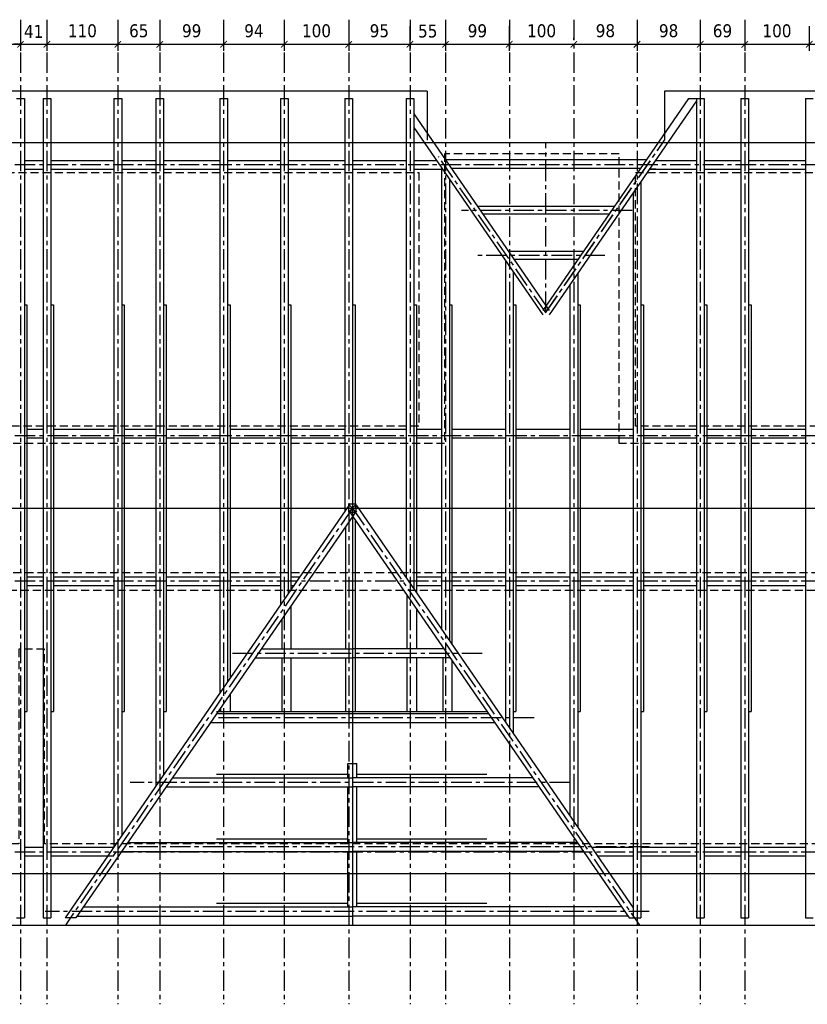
# Model space of a CAD drawing. Header units: millimetres. Extents: x 215282 to 249074, y 9058 to 27069.
# Tile 34 of 51: x 233115 to 234337, y 18110 to 19636. Entities that reach past the tile are written whole.
import ezdxf

# ---------------------------------------------------------------- set-up
doc = ezdxf.new("R2010")
doc.units = ezdxf.units.MM
doc.linetypes.add('CENTER', pattern=[50.8, 31.75, -6.35, 6.35, -6.35])
doc.linetypes.add('DASHED', pattern=[0.75, 0.5, -0.25])
doc.layers.add('01-HM_podstawowa', color=8, linetype='Continuous')
doc.layers.add('02-HM_osie', color=8, linetype='CENTER')
doc.styles.add('HM_standard', font='tahoma.ttf')
doc.dimstyles.new('S100', dxfattribs={"dimscale": 10, "dimtxt": 2, "dimasz": 1, "dimexe": 1, "dimexo": 1, "dimgap": 1, "dimtad": 0, "dimdec": 1, "dimrnd": 0.5, "dimdsep": 46, "dimtxsty": 'HM_standard', "dimblk1": 'ARCHTICK', "dimblk2": 'ARCHTICK', "dimsah": 1, "dimcen": -3, "dimdle": 1, "dimclrt": 256, "dimadec": 0, "dimazin": 0, "dimtfac": 0.8, "dimtdec": 1, "dimtix": 1, "dimtmove": 2, "dimatfit": 3, "dimldrblk": 'ARCHTICK', "dimfxl": 1, "dimtvp": 1, "dimtolj": 1, "dimarcsym": 0})

# ---------------------------------------------------------------- blocks, each defined once
blk = doc.blocks.new('_ARCHTICK')
at = {"color": 0, "linetype": 'ByBlock', "const_width": 0.15}
blk.add_lwpolyline([(-0.5, -0.5), (0.5, 0.5)], dxfattribs=at)
blk = doc.blocks.new('*D247')
at = {"layer": '01-HM_podstawowa', "color": 0, "lineweight": -2, "ltscale": 3, "transparency": 16777216}
for p, q in [((224243, 20196.2), (224243, 20158.1)), ((224346, 20196.2), (224346, 20158.1)), ((224233, 20168.1), (224356, 20168.1))]:
    blk.add_line(p, q, dxfattribs=at)
at = {"layer": 'Defpoints', "color": 0, "transparency": 16777216}
for p in [(224243, 20206.2), (224346, 20206.2), (224346, 20168.1)]:
    blk.add_point(p, dxfattribs=at)
at = {"layer": '01-HM_podstawowa', "color": 0, "lineweight": -2, "ltscale": 3, "transparency": 16777216, "xscale": 10, "yscale": 10, "zscale": 10, "rotation": 180}
blk.add_blockref('_ARCHTICK', (224243, 20168.1), dxfattribs=at)
at = {"layer": '01-HM_podstawowa', "color": 0, "lineweight": -2, "ltscale": 3, "transparency": 16777216, "xscale": 10, "yscale": 10, "zscale": 10}
blk.add_blockref('_ARCHTICK', (224346, 20168.1), dxfattribs=at)
at = {"layer": '01-HM_podstawowa', "ltscale": 3, "transparency": 16777216, "insert": (224294.5, 20188.9), "char_height": 20, "attachment_point": 5, "style": 'HM_standard'}
blk.add_mtext('\\A1;103', dxfattribs=at)
blk = doc.blocks.new('*D248')
at = {"layer": '01-HM_podstawowa', "color": 0, "lineweight": -2, "ltscale": 3, "transparency": 16777216}
for p, q in [((224346, 20196.2), (224346, 20158.1)), ((224387, 20196.2), (224387, 20158.1)), ((224336, 20168.1), (224397, 20168.1)), ((224346, 20168.1), (224336, 20168.1)), ((224387, 20168.1), (224397, 20168.1))]:
    blk.add_line(p, q, dxfattribs=at)
at = {"layer": 'Defpoints', "color": 0, "transparency": 16777216}
for p in [(224346, 20206.2), (224387, 20206.2), (224387, 20168.1)]:
    blk.add_point(p, dxfattribs=at)
at = {"layer": '01-HM_podstawowa', "color": 0, "lineweight": -2, "ltscale": 3, "transparency": 16777216, "xscale": 10, "yscale": 10, "zscale": 10}
blk.add_blockref('_ARCHTICK', (224346, 20168.1), dxfattribs=at)
at = {"layer": '01-HM_podstawowa', "color": 0, "lineweight": -2, "ltscale": 3, "transparency": 16777216, "xscale": 10, "yscale": 10, "zscale": 10, "rotation": 180}
blk.add_blockref('_ARCHTICK', (224387, 20168.1), dxfattribs=at)
at = {"layer": '01-HM_podstawowa', "ltscale": 3, "transparency": 16777216, "insert": (224366.5, 20188.1), "char_height": 20, "attachment_point": 5, "style": 'HM_standard'}
blk.add_mtext('\\A1;41', dxfattribs=at)
blk = doc.blocks.new('*D249')
at = {"layer": '01-HM_podstawowa', "color": 0, "lineweight": -2, "ltscale": 3, "transparency": 16777216}
for p, q in [((224387, 20196.2), (224387, 20158.1)), ((224497, 20196.2), (224497, 20158.1)), ((224377, 20168.1), (224507, 20168.1))]:
    blk.add_line(p, q, dxfattribs=at)
at = {"layer": 'Defpoints', "color": 0, "transparency": 16777216}
for p in [(224387, 20206.2), (224497, 20206.2), (224497, 20168.1)]:
    blk.add_point(p, dxfattribs=at)
at = {"layer": '01-HM_podstawowa', "color": 0, "lineweight": -2, "ltscale": 3, "transparency": 16777216, "xscale": 10, "yscale": 10, "zscale": 10, "rotation": 180}
blk.add_blockref('_ARCHTICK', (224387, 20168.1), dxfattribs=at)
at = {"layer": '01-HM_podstawowa', "color": 0, "lineweight": -2, "ltscale": 3, "transparency": 16777216, "xscale": 10, "yscale": 10, "zscale": 10}
blk.add_blockref('_ARCHTICK', (224497, 20168.1), dxfattribs=at)
at = {"layer": '01-HM_podstawowa', "ltscale": 3, "transparency": 16777216, "insert": (224442, 20188.9), "char_height": 20, "attachment_point": 5, "style": 'HM_standard'}
blk.add_mtext('\\A1;110', dxfattribs=at)
blk = doc.blocks.new('*D250')
at = {"layer": '01-HM_podstawowa', "color": 0, "lineweight": -2, "ltscale": 3, "transparency": 16777216}
for p, q in [((224497, 20196.2), (224497, 20158.1)), ((224562, 20196.2), (224562, 20158.1)), ((224487, 20168.1), (224572, 20168.1))]:
    blk.add_line(p, q, dxfattribs=at)
at = {"layer": 'Defpoints', "color": 0, "transparency": 16777216}
for p in [(224497, 20206.2), (224562, 20206.2), (224562, 20168.1)]:
    blk.add_point(p, dxfattribs=at)
at = {"layer": '01-HM_podstawowa', "color": 0, "lineweight": -2, "ltscale": 3, "transparency": 16777216, "xscale": 10, "yscale": 10, "zscale": 10, "rotation": 180}
blk.add_blockref('_ARCHTICK', (224497, 20168.1), dxfattribs=at)
at = {"layer": '01-HM_podstawowa', "color": 0, "lineweight": -2, "ltscale": 3, "transparency": 16777216, "xscale": 10, "yscale": 10, "zscale": 10}
blk.add_blockref('_ARCHTICK', (224562, 20168.1), dxfattribs=at)
at = {"layer": '01-HM_podstawowa', "ltscale": 3, "transparency": 16777216, "insert": (224529.5, 20188.9), "char_height": 20, "attachment_point": 5, "style": 'HM_standard'}
blk.add_mtext('\\A1;65', dxfattribs=at)
blk = doc.blocks.new('*D251')
at = {"layer": '01-HM_podstawowa', "color": 0, "lineweight": -2, "ltscale": 3, "transparency": 16777216}
for p, q in [((224562, 20186.2), (224562, 20158.1)), ((224661, 20196.2), (224661, 20158.1)), ((224552, 20168.1), (224671, 20168.1))]:
    blk.add_line(p, q, dxfattribs=at)
at = {"layer": 'Defpoints', "color": 0, "transparency": 16777216}
for p in [(224661, 20206.2), (224562, 20196.2), (224661, 20168.1)]:
    blk.add_point(p, dxfattribs=at)
at = {"layer": '01-HM_podstawowa', "color": 0, "lineweight": -2, "ltscale": 3, "transparency": 16777216, "xscale": 10, "yscale": 10, "zscale": 10, "rotation": 180}
blk.add_blockref('_ARCHTICK', (224562, 20168.1), dxfattribs=at)
at = {"layer": '01-HM_podstawowa', "color": 0, "lineweight": -2, "ltscale": 3, "transparency": 16777216, "xscale": 10, "yscale": 10, "zscale": 10}
blk.add_blockref('_ARCHTICK', (224661, 20168.1), dxfattribs=at)
at = {"layer": '01-HM_podstawowa', "ltscale": 3, "transparency": 16777216, "insert": (224611.5, 20188.9), "char_height": 20, "attachment_point": 5, "style": 'HM_standard'}
blk.add_mtext('\\A1;99', dxfattribs=at)
blk = doc.blocks.new('*D252')
at = {"layer": '01-HM_podstawowa', "color": 0, "lineweight": -2, "ltscale": 3, "transparency": 16777216}
for p, q in [((224661, 20196.2), (224661, 20158.1)), ((224755, 20196.2), (224755, 20158.1)), ((224651, 20168.1), (224765, 20168.1))]:
    blk.add_line(p, q, dxfattribs=at)
at = {"layer": 'Defpoints', "color": 0, "transparency": 16777216}
for p in [(224661, 20206.2), (224755, 20206.2), (224755, 20168.1)]:
    blk.add_point(p, dxfattribs=at)
at = {"layer": '01-HM_podstawowa', "color": 0, "lineweight": -2, "ltscale": 3, "transparency": 16777216, "xscale": 10, "yscale": 10, "zscale": 10, "rotation": 180}
blk.add_blockref('_ARCHTICK', (224661, 20168.1), dxfattribs=at)
at = {"layer": '01-HM_podstawowa', "color": 0, "lineweight": -2, "ltscale": 3, "transparency": 16777216, "xscale": 10, "yscale": 10, "zscale": 10}
blk.add_blockref('_ARCHTICK', (224755, 20168.1), dxfattribs=at)
at = {"layer": '01-HM_podstawowa', "ltscale": 3, "transparency": 16777216, "insert": (224708, 20188.9), "char_height": 20, "attachment_point": 5, "style": 'HM_standard'}
blk.add_mtext('\\A1;94', dxfattribs=at)
blk = doc.blocks.new('*D253')
at = {"layer": '01-HM_podstawowa', "color": 0, "lineweight": -2, "ltscale": 3, "transparency": 16777216}
for p, q in [((224755, 20196.2), (224755, 20158.1)), ((224855, 20196.2), (224855, 20158.1)), ((224745, 20168.1), (224865, 20168.1))]:
    blk.add_line(p, q, dxfattribs=at)
at = {"layer": 'Defpoints', "color": 0, "transparency": 16777216}
for p in [(224755, 20206.2), (224855, 20206.2), (224855, 20168.1)]:
    blk.add_point(p, dxfattribs=at)
at = {"layer": '01-HM_podstawowa', "color": 0, "lineweight": -2, "ltscale": 3, "transparency": 16777216, "xscale": 10, "yscale": 10, "zscale": 10, "rotation": 180}
blk.add_blockref('_ARCHTICK', (224755, 20168.1), dxfattribs=at)
at = {"layer": '01-HM_podstawowa', "color": 0, "lineweight": -2, "ltscale": 3, "transparency": 16777216, "xscale": 10, "yscale": 10, "zscale": 10}
blk.add_blockref('_ARCHTICK', (224855, 20168.1), dxfattribs=at)
at = {"layer": '01-HM_podstawowa', "ltscale": 3, "transparency": 16777216, "insert": (224805, 20188.9), "char_height": 20, "attachment_point": 5, "style": 'HM_standard'}
blk.add_mtext('\\A1;100', dxfattribs=at)
blk = doc.blocks.new('*D254')
at = {"layer": '01-HM_podstawowa', "color": 0, "lineweight": -2, "ltscale": 3, "transparency": 16777216}
for p, q in [((224855, 20196.2), (224855, 20158.1)), ((224950, 20196.2), (224950, 20158.1)), ((224845, 20168.1), (224960, 20168.1))]:
    blk.add_line(p, q, dxfattribs=at)
at = {"layer": 'Defpoints', "color": 0, "transparency": 16777216}
for p in [(224855, 20206.2), (224950, 20206.2), (224950, 20168.1)]:
    blk.add_point(p, dxfattribs=at)
at = {"layer": '01-HM_podstawowa', "color": 0, "lineweight": -2, "ltscale": 3, "transparency": 16777216, "xscale": 10, "yscale": 10, "zscale": 10, "rotation": 180}
blk.add_blockref('_ARCHTICK', (224855, 20168.1), dxfattribs=at)
at = {"layer": '01-HM_podstawowa', "color": 0, "lineweight": -2, "ltscale": 3, "transparency": 16777216, "xscale": 10, "yscale": 10, "zscale": 10}
blk.add_blockref('_ARCHTICK', (224950, 20168.1), dxfattribs=at)
at = {"layer": '01-HM_podstawowa', "ltscale": 3, "transparency": 16777216, "insert": (224902.5, 20188.9), "char_height": 20, "attachment_point": 5, "style": 'HM_standard'}
blk.add_mtext('\\A1;95', dxfattribs=at)
blk = doc.blocks.new('*D255')
at = {"layer": '01-HM_podstawowa', "color": 0, "lineweight": -2, "ltscale": 3, "transparency": 16777216}
for p, q in [((224950, 20196.2), (224950, 20158.1)), ((225005, 20196.2), (225005, 20158.1)), ((224940, 20168.1), (225015, 20168.1))]:
    blk.add_line(p, q, dxfattribs=at)
at = {"layer": 'Defpoints', "color": 0, "transparency": 16777216}
for p in [(224950, 20206.2), (225005, 20206.2), (225005, 20168.1)]:
    blk.add_point(p, dxfattribs=at)
at = {"layer": '01-HM_podstawowa', "color": 0, "lineweight": -2, "ltscale": 3, "transparency": 16777216, "xscale": 10, "yscale": 10, "zscale": 10, "rotation": 180}
blk.add_blockref('_ARCHTICK', (224950, 20168.1), dxfattribs=at)
at = {"layer": '01-HM_podstawowa', "color": 0, "lineweight": -2, "ltscale": 3, "transparency": 16777216, "xscale": 10, "yscale": 10, "zscale": 10}
blk.add_blockref('_ARCHTICK', (225005, 20168.1), dxfattribs=at)
at = {"layer": '01-HM_podstawowa', "ltscale": 3, "transparency": 16777216, "insert": (224977.5, 20188.5), "char_height": 20, "attachment_point": 5, "style": 'HM_standard'}
blk.add_mtext('\\A1;55', dxfattribs=at)
blk = doc.blocks.new('*D256')
at = {"layer": '01-HM_podstawowa', "color": 0, "lineweight": -2, "ltscale": 3, "transparency": 16777216}
for p, q in [((225005, 20196.2), (225005, 20158.1)), ((225104, 20196.2), (225104, 20158.1)), ((224995, 20168.1), (225114, 20168.1))]:
    blk.add_line(p, q, dxfattribs=at)
at = {"layer": 'Defpoints', "color": 0, "transparency": 16777216}
for p in [(225005, 20206.2), (225104, 20206.2), (225104, 20168.1)]:
    blk.add_point(p, dxfattribs=at)
at = {"layer": '01-HM_podstawowa', "color": 0, "lineweight": -2, "ltscale": 3, "transparency": 16777216, "xscale": 10, "yscale": 10, "zscale": 10, "rotation": 180}
blk.add_blockref('_ARCHTICK', (225005, 20168.1), dxfattribs=at)
at = {"layer": '01-HM_podstawowa', "color": 0, "lineweight": -2, "ltscale": 3, "transparency": 16777216, "xscale": 10, "yscale": 10, "zscale": 10}
blk.add_blockref('_ARCHTICK', (225104, 20168.1), dxfattribs=at)
at = {"layer": '01-HM_podstawowa', "ltscale": 3, "transparency": 16777216, "insert": (225054.5, 20188.9), "char_height": 20, "attachment_point": 5, "style": 'HM_standard'}
blk.add_mtext('\\A1;99', dxfattribs=at)
blk = doc.blocks.new('*D257')
at = {"layer": '01-HM_podstawowa', "color": 0, "lineweight": -2, "ltscale": 3, "transparency": 16777216}
for p, q in [((225104, 20196.2), (225104, 20158.1)), ((225204, 20174.8), (225204, 20178.1)), ((225094, 20168.1), (225214, 20168.1))]:
    blk.add_line(p, q, dxfattribs=at)
at = {"layer": 'Defpoints', "color": 0, "transparency": 16777216}
for p in [(225104, 20206.2), (225204, 20168.1), (225204, 20164.8)]:
    blk.add_point(p, dxfattribs=at)
at = {"layer": '01-HM_podstawowa', "color": 0, "lineweight": -2, "ltscale": 3, "transparency": 16777216, "xscale": 10, "yscale": 10, "zscale": 10, "rotation": 180}
blk.add_blockref('_ARCHTICK', (225104, 20168.1), dxfattribs=at)
at = {"layer": '01-HM_podstawowa', "color": 0, "lineweight": -2, "ltscale": 3, "transparency": 16777216, "xscale": 10, "yscale": 10, "zscale": 10}
blk.add_blockref('_ARCHTICK', (225204, 20168.1), dxfattribs=at)
at = {"layer": '01-HM_podstawowa', "ltscale": 3, "transparency": 16777216, "insert": (225154, 20188.9), "char_height": 20, "attachment_point": 5, "style": 'HM_standard'}
blk.add_mtext('\\A1;100', dxfattribs=at)
blk = doc.blocks.new('*D258')
at = {"layer": '01-HM_podstawowa', "color": 0, "lineweight": -2, "ltscale": 3, "transparency": 16777216}
for p, q in [((225302, 20196.2), (225302, 20158.1)), ((225204, 20174.8), (225204, 20178.1)), ((225194, 20168.1), (225312, 20168.1))]:
    blk.add_line(p, q, dxfattribs=at)
at = {"layer": 'Defpoints', "color": 0, "transparency": 16777216}
for p in [(225302, 20206.2), (225204, 20164.8), (225302, 20168.1)]:
    blk.add_point(p, dxfattribs=at)
at = {"layer": '01-HM_podstawowa', "color": 0, "lineweight": -2, "ltscale": 3, "transparency": 16777216, "xscale": 10, "yscale": 10, "zscale": 10, "rotation": 180}
blk.add_blockref('_ARCHTICK', (225204, 20168.1), dxfattribs=at)
at = {"layer": '01-HM_podstawowa', "color": 0, "lineweight": -2, "ltscale": 3, "transparency": 16777216, "xscale": 10, "yscale": 10, "zscale": 10}
blk.add_blockref('_ARCHTICK', (225302, 20168.1), dxfattribs=at)
at = {"layer": '01-HM_podstawowa', "ltscale": 3, "transparency": 16777216, "insert": (225253, 20189), "char_height": 20, "attachment_point": 5, "style": 'HM_standard'}
blk.add_mtext('\\A1;98', dxfattribs=at)
blk = doc.blocks.new('*D259')
at = {"layer": '01-HM_podstawowa', "color": 0, "lineweight": -2, "ltscale": 3, "transparency": 16777216}
for p, q in [((225302, 20196.2), (225302, 20158.1)), ((225400, 20196.2), (225400, 20158.1)), ((225292, 20168.1), (225410, 20168.1))]:
    blk.add_line(p, q, dxfattribs=at)
at = {"layer": 'Defpoints', "color": 0, "transparency": 16777216}
for p in [(225302, 20206.2), (225400, 20206.2), (225400, 20168.1)]:
    blk.add_point(p, dxfattribs=at)
at = {"layer": '01-HM_podstawowa', "color": 0, "lineweight": -2, "ltscale": 3, "transparency": 16777216, "xscale": 10, "yscale": 10, "zscale": 10, "rotation": 180}
blk.add_blockref('_ARCHTICK', (225302, 20168.1), dxfattribs=at)
at = {"layer": '01-HM_podstawowa', "color": 0, "lineweight": -2, "ltscale": 3, "transparency": 16777216, "xscale": 10, "yscale": 10, "zscale": 10}
blk.add_blockref('_ARCHTICK', (225400, 20168.1), dxfattribs=at)
at = {"layer": '01-HM_podstawowa', "ltscale": 3, "transparency": 16777216, "insert": (225351, 20189), "char_height": 20, "attachment_point": 5, "style": 'HM_standard'}
blk.add_mtext('\\A1;98', dxfattribs=at)
blk = doc.blocks.new('*D260')
at = {"layer": '01-HM_podstawowa', "color": 0, "lineweight": -2, "ltscale": 3, "transparency": 16777216}
for p, q in [((225400, 20196.2), (225400, 20158.1)), ((225469, 20196.2), (225469, 20158.1)), ((225390, 20168.1), (225479, 20168.1))]:
    blk.add_line(p, q, dxfattribs=at)
at = {"layer": 'Defpoints', "color": 0, "transparency": 16777216}
for p in [(225400, 20206.2), (225469, 20206.2), (225469, 20168.1)]:
    blk.add_point(p, dxfattribs=at)
at = {"layer": '01-HM_podstawowa', "color": 0, "lineweight": -2, "ltscale": 3, "transparency": 16777216, "xscale": 10, "yscale": 10, "zscale": 10, "rotation": 180}
blk.add_blockref('_ARCHTICK', (225400, 20168.1), dxfattribs=at)
at = {"layer": '01-HM_podstawowa', "color": 0, "lineweight": -2, "ltscale": 3, "transparency": 16777216, "xscale": 10, "yscale": 10, "zscale": 10}
blk.add_blockref('_ARCHTICK', (225469, 20168.1), dxfattribs=at)
at = {"layer": '01-HM_podstawowa', "ltscale": 3, "transparency": 16777216, "insert": (225434.5, 20188.9), "char_height": 20, "attachment_point": 5, "style": 'HM_standard'}
blk.add_mtext('\\A1;69', dxfattribs=at)
blk = doc.blocks.new('*D261')
at = {"layer": '01-HM_podstawowa', "color": 0, "lineweight": -2, "ltscale": 3, "transparency": 16777216}
for p, q in [((225469, 20196.2), (225469, 20158.1)), ((225569, 20196.2), (225569, 20158.1)), ((225459, 20168.1), (225579, 20168.1))]:
    blk.add_line(p, q, dxfattribs=at)
at = {"layer": 'Defpoints', "color": 0, "transparency": 16777216}
for p in [(225469, 20206.2), (225569, 20206.2), (225569, 20168.1)]:
    blk.add_point(p, dxfattribs=at)
at = {"layer": '01-HM_podstawowa', "color": 0, "lineweight": -2, "ltscale": 3, "transparency": 16777216, "xscale": 10, "yscale": 10, "zscale": 10, "rotation": 180}
blk.add_blockref('_ARCHTICK', (225469, 20168.1), dxfattribs=at)
at = {"layer": '01-HM_podstawowa', "color": 0, "lineweight": -2, "ltscale": 3, "transparency": 16777216, "xscale": 10, "yscale": 10, "zscale": 10}
blk.add_blockref('_ARCHTICK', (225569, 20168.1), dxfattribs=at)
at = {"layer": '01-HM_podstawowa', "ltscale": 3, "transparency": 16777216, "insert": (225519, 20188.9), "char_height": 20, "attachment_point": 5, "style": 'HM_standard'}
blk.add_mtext('\\A1;100', dxfattribs=at)
blk = doc.blocks.new('*D262')
at = {"layer": '01-HM_podstawowa', "color": 0, "lineweight": -2, "ltscale": 3, "transparency": 16777216}
for p, q in [((225569, 20196.2), (225569, 20158.1)), ((225677, 20196.2), (225677, 20158.1)), ((225559, 20168.1), (225687, 20168.1))]:
    blk.add_line(p, q, dxfattribs=at)
at = {"layer": 'Defpoints', "color": 0, "transparency": 16777216}
for p in [(225569, 20206.2), (225677, 20206.2), (225677, 20168.1)]:
    blk.add_point(p, dxfattribs=at)
at = {"layer": '01-HM_podstawowa', "color": 0, "lineweight": -2, "ltscale": 3, "transparency": 16777216, "xscale": 10, "yscale": 10, "zscale": 10, "rotation": 180}
blk.add_blockref('_ARCHTICK', (225569, 20168.1), dxfattribs=at)
at = {"layer": '01-HM_podstawowa', "color": 0, "lineweight": -2, "ltscale": 3, "transparency": 16777216, "xscale": 10, "yscale": 10, "zscale": 10}
blk.add_blockref('_ARCHTICK', (225677, 20168.1), dxfattribs=at)
at = {"layer": '01-HM_podstawowa', "ltscale": 3, "transparency": 16777216, "insert": (225623, 20189), "char_height": 20, "attachment_point": 5, "style": 'HM_standard'}
blk.add_mtext('\\A1;108', dxfattribs=at)
blk = doc.blocks.new('rokwie')
at = {"layer": '01-HM_podstawowa', "color": 3}
for p, q in [((224340.04, 20084.29), (224352.04, 20084.29)), ((224352.04, 20084.29), (224352.04, 18814.29)), ((224381.04, 20084.29), (224381.04, 18814.29)), ((224381.04, 20084.29), (224393.04, 20084.29)), ((224393.04, 20084.29), (224393.04, 18814.29)), ((224491.04, 20084.29), (224503.04, 20084.29)), ((224491.04, 20084.29), (224491.04, 18924.5)), ((224491.04, 20084.29), (224503.04, 20084.29)), ((224491.04, 20084.29), (224491.04, 18924.5)), ((224503.04, 20084.29), (224503.04, 18941.92)), ((224503.04, 20084.29), (224503.04, 18941.92)), ((224556.04, 20084.29), (224568.04, 20084.29)), ((224556.04, 20084.29), (224556.04, 19018.86)), ((224568.04, 20084.29), (224568.04, 19036.28)), ((224655.04, 20084.29), (224667.04, 20084.29)), ((224655.04, 20084.29), (224655.04, 19162.58)), ((224667.04, 20084.29), (224667.04, 19180)), ((224749.04, 20084.29), (224761.04, 20084.29)), ((224749.04, 20084.29), (224749.04, 19299.04)), ((224749.04, 20084.29), (224761.04, 20084.29)), ((224749.04, 20084.29), (224749.04, 19299.04)), ((224761.04, 20084.29), (224761.04, 19316.46)), ((224761.04, 20084.29), (224761.04, 19316.46)), ((224849.04, 20084.29), (224861.04, 20084.29)), ((224849.04, 20084.29), (224849.04, 19444.21)), ((224861.04, 20084.29), (224861.04, 19449.29)), ((224944.04, 20084.29), (224956.04, 20084.29)), ((224944.04, 20084.29), (224944.04, 19341.14)), ((224956.04, 20084.29), (224956.04, 19323.72)), ((225382.02, 20084.29), (225155.76, 19755.84)), ((225394.04, 20080.59), (225165.64, 19749.03)), ((225382.02, 20084.29), (225406.04, 20084.29)), ((225394.04, 20084.29), (225394.04, 18814.29)), ((225406.04, 20084.29), (225406.04, 18814.29)), ((225463.04, 20084.29), (225475.04, 20084.29)), ((225463.04, 20084.29), (225463.04, 18814.29)), ((225475.04, 20084.29), (225475.04, 18814.29)), ((225563.04, 20084.29), (225563.04, 18814.29)), ((225563.04, 20084.29), (225575.04, 20084.29)), ((224956.04, 20060.12), (225165.64, 19755.84)), ((224956.04, 20038.97), (225155.76, 19749.03)), ((224352.04, 19988.11), (224381.04, 19988.11)), ((224393.04, 19988.11), (224491.04, 19988.11)), ((224503.04, 19988.11), (224556.04, 19988.11)), ((224568.04, 19988.11), (224655.04, 19988.11)), ((224667.04, 19988.11), (224749.04, 19988.11)), ((224761.04, 19988.11), (224849.04, 19988.11)), ((224861.04, 19988.11), (224944.04, 19988.11)), ((224956.04, 19988.11), (224991.07, 19988.11)), ((225316.48, 19989.14), (225004.93, 19989.14)), ((225330.33, 19988.11), (225394.04, 19988.11)), ((225406.04, 19988.11), (225463.04, 19988.11)), ((225475.04, 19988.11), (225563.04, 19988.11)), ((224352.04, 19974.61), (224381.04, 19974.61)), ((224393.04, 19974.61), (224491.04, 19974.61)), ((224503.04, 19974.61), (224556.04, 19974.61)), ((224568.04, 19974.61), (224655.04, 19974.61)), ((224667.04, 19974.61), (224749.04, 19974.61)), ((224761.04, 19974.61), (224849.04, 19974.61)), ((224861.04, 19974.61), (224944.04, 19974.61)), ((224956.04, 19974.61), (224999.04, 19974.61)), ((224999.04, 19976.54), (224999.04, 19261.29)), ((225307.18, 19975.64), (225014.23, 19975.64)), ((225321.03, 19974.61), (225394.04, 19974.61)), ((225331.37, 19974.61), (225321.03, 19974.61)), ((225406.04, 19974.61), (225463.04, 19974.61)), ((225475.04, 19974.61), (225563.04, 19974.61)), ((225011.04, 19959.12), (225011.04, 19243.87)), ((225308.04, 19955.74), (225308.04, 18814.29)), ((225296.04, 19938.32), (225296.04, 18814.29)), ((225266.64, 19916.8), (225054.77, 19916.8)), ((225258.37, 19904.8), (225063.03, 19904.8)), ((225218.42, 19846.8), (225102.99, 19846.8)), ((225098.04, 19832.83), (225098.04, 19117.58)), ((225210.15, 19834.8), (225111.25, 19834.8)), ((225110.04, 19815.41), (225110.04, 19100.16)), ((225210.04, 19813.48), (225210.04, 18954.99)), ((225198.04, 19796.06), (225198.04, 18972.41)), ((224352.04, 19764.29), (224356.04, 19764.29)), ((224356.04, 19764.29), (224356.04, 19134.29)), ((224393.04, 19764.29), (224397.04, 19764.29)), ((224397.04, 19764.29), (224397.04, 19134.29)), ((224503.04, 19764.29), (224507.04, 19764.29)), ((224503.04, 19764.29), (224507.04, 19764.29)), ((224507.04, 19764.29), (224507.04, 19134.29)), ((224507.04, 19764.29), (224507.04, 19134.29)), ((224568.04, 19764.29), (224572.04, 19764.29)), ((224572.04, 19764.29), (224572.04, 19134.29)), ((224667.04, 19764.29), (224671.04, 19764.29)), ((224671.04, 19764.29), (224671.04, 19185.81)), ((224761.04, 19764.29), (224765.04, 19764.29)), ((224761.04, 19764.29), (224765.04, 19764.29)), ((224765.04, 19764.29), (224765.04, 19322.26)), ((224765.04, 19764.29), (224765.04, 19322.26)), ((224861.04, 19764.29), (224865.04, 19764.29)), ((224865.04, 19764.29), (224865.04, 19449.17)), ((224956.04, 19764.29), (224960.04, 19764.29)), ((224960.04, 19764.29), (224960.04, 19317.91)), ((225011.04, 19764.29), (225015.04, 19764.29)), ((225015.04, 19764.29), (225015.04, 19238.07)), ((225110.04, 19764.29), (225114.04, 19764.29)), ((225114.04, 19764.29), (225114.04, 19134.29)), ((225210.04, 19764.29), (225214.04, 19764.29)), ((225214.04, 19764.29), (225214.04, 19134.29)), ((225308.04, 19764.29), (225312.04, 19764.29)), ((225312.04, 19764.29), (225312.04, 19134.29)), ((225406.04, 19764.29), (225410.04, 19764.29)), ((225410.04, 19764.29), (225410.04, 19134.29)), ((225475.04, 19764.29), (225479.04, 19764.29)), ((225479.04, 19764.29), (225479.04, 19134.29)), ((224356.04, 19571.55), (224381.04, 19571.55)), ((224397.04, 19571.55), (224491.04, 19571.55)), ((224507.04, 19571.55), (224556.04, 19571.55)), ((224572.04, 19571.55), (224655.04, 19571.55)), ((224671.04, 19571.55), (224749.04, 19571.55)), ((224765.04, 19571.55), (224849.04, 19571.55)), ((224865.04, 19571.55), (224944.04, 19571.55)), ((224960.04, 19571.55), (224999.04, 19571.55)), ((225015.04, 19571.55), (225098.04, 19571.55)), ((225114.04, 19571.55), (225198.04, 19571.55)), ((225214.04, 19571.55), (225296.04, 19571.55)), ((225312.04, 19571.55), (225394.04, 19571.55)), ((225410.04, 19571.55), (225463.04, 19571.55)), ((225479.04, 19571.55), (225563.04, 19571.55)), ((224356.04, 19558.03), (224381.04, 19558.03)), ((224397.04, 19558.03), (224491.04, 19558.03)), ((224507.04, 19558.03), (224556.04, 19558.03)), ((224572.04, 19558.03), (224655.04, 19558.03)), ((224671.04, 19558.03), (224749.04, 19558.03)), ((224765.04, 19558.03), (224849.04, 19558.03)), ((224865.04, 19558.03), (224944.04, 19558.03)), ((224960.04, 19558.03), (224999.04, 19558.03)), ((225015.04, 19558.03), (225098.04, 19558.03)), ((225114.04, 19558.03), (225198.04, 19558.03)), ((225214.04, 19558.03), (225296.04, 19558.03)), ((225312.04, 19558.03), (225394.04, 19558.03)), ((225410.04, 19558.03), (225463.04, 19558.03)), ((225479.04, 19558.03), (225563.04, 19558.03)), ((224340.04, 19449.29), (224352.04, 19449.29)), ((224381.04, 19449.29), (224393.04, 19449.29)), ((224855.27, 19453.26), (224415.12, 18814.29)), ((224866.8, 19445.32), (224432.12, 18814.29)), ((224491.04, 19449.29), (224503.04, 19449.29)), ((224491.04, 19449.29), (224503.04, 19449.29)), ((224556.04, 19449.29), (224568.04, 19449.29)), ((224655.04, 19449.29), (224667.04, 19449.29)), ((224749.04, 19449.29), (224761.04, 19449.29)), ((224749.04, 19449.29), (224761.04, 19449.29)), ((224849.04, 19449.29), (224861.04, 19449.29)), ((224855.27, 19445.32), (225289.96, 18814.29)), ((224866.8, 19453.26), (225296.04, 18830.14)), ((224944.04, 19449.29), (224956.04, 19449.29)), ((224999.04, 19449.29), (225011.04, 19449.29)), ((225098.04, 19449.29), (225110.04, 19449.29)), ((225198.04, 19449.29), (225210.04, 19449.29)), ((225296.04, 19449.29), (225308.04, 19449.29)), ((225394.04, 19449.29), (225406.04, 19449.29)), ((225463.04, 19449.29), (225475.04, 19449.29)), ((225563.04, 19449.29), (225575.04, 19449.29)), ((224865.04, 19431.14), (224865.04, 19134.06)), ((224850.04, 19420.98), (224850.04, 19231.29)), ((224356.04, 19342.79), (224381.04, 19342.79)), ((224397.04, 19342.79), (224491.04, 19342.79)), ((224507.04, 19342.79), (224556.04, 19342.79)), ((224572.04, 19342.79), (224655.04, 19342.79)), ((224671.04, 19342.79), (224749.04, 19342.79)), ((224765.04, 19342.79), (224779.17, 19342.79)), ((224960.04, 19342.79), (224999.04, 19342.79)), ((225015.04, 19342.79), (225098.04, 19342.79)), ((225114.04, 19342.79), (225198.04, 19342.79)), ((225214.04, 19342.79), (225296.04, 19342.79)), ((225312.04, 19342.79), (225394.04, 19342.79)), ((225410.04, 19342.79), (225463.04, 19342.79)), ((225479.04, 19342.79), (225563.04, 19342.79)), ((224356.04, 19329.29), (224381.04, 19329.29)), ((224397.04, 19329.29), (224491.04, 19329.29)), ((224507.04, 19329.29), (224556.04, 19329.29)), ((224572.04, 19329.29), (224655.04, 19329.29)), ((224671.04, 19329.29), (224749.04, 19329.29)), ((224765.04, 19329.29), (224769.88, 19329.29)), ((224960.04, 19329.29), (224999.04, 19329.29)), ((225015.04, 19329.29), (225098.04, 19329.29)), ((225114.04, 19329.29), (225198.04, 19329.29)), ((225214.04, 19329.29), (225296.04, 19329.29)), ((225312.04, 19329.29), (225394.04, 19329.29)), ((225410.04, 19329.29), (225463.04, 19329.29)), ((225479.04, 19329.29), (225563.04, 19329.29)), ((224945.04, 19315.01), (224945.04, 19231.29)), ((224765.04, 19297.59), (224765.04, 19231.29)), ((224960.04, 19293.23), (224960.04, 19231.29)), ((224751.04, 19277.26), (224751.04, 19231.29)), ((224719.03, 19231.29), (224860.7, 19231.29)), ((225002.37, 19231.29), (224860.7, 19231.29)), ((225001.04, 19233.71), (225001.04, 19231.29)), ((224709.39, 19217.29), (224860.7, 19217.29)), ((224751.04, 19217.29), (224751.04, 19134.06)), ((224765.04, 19217.29), (224765.04, 19134.06)), ((224850.04, 19217.29), (224850.04, 19134.06)), ((225012.02, 19217.29), (224860.7, 19217.29)), ((224945.04, 19217.29), (224945.04, 19134.06)), ((224960.04, 19217.29), (224960.04, 19134.06)), ((225001.04, 19217.29), (225001.04, 19134.06)), ((225015.04, 19213.39), (225015.04, 19134.06)), ((224671.04, 19161.13), (224671.04, 19134.06)), ((224352.04, 19134.29), (224356.04, 19134.29)), ((224393.04, 19134.29), (224397.04, 19134.29)), ((224503.04, 19134.29), (224507.04, 19134.29)), ((224503.04, 19134.29), (224507.04, 19134.29)), ((224568.04, 19134.29), (224572.04, 19134.29)), ((224650.15, 19134.06), (225069.35, 19134.06)), ((224656.04, 19139.35), (224656.04, 19134.06)), ((225110.04, 19134.29), (225114.04, 19134.29)), ((225210.04, 19134.29), (225214.04, 19134.29)), ((225308.04, 19134.29), (225312.04, 19134.29)), ((225406.04, 19134.29), (225410.04, 19134.29)), ((225475.04, 19134.29), (225479.04, 19134.29)), ((224650.15, 19131.29), (225071.26, 19131.29)), ((224640.5, 19117.29), (225080.9, 19117.29)), ((224853.7, 19053.57), (224867.7, 19053.57)), ((224853.7, 19031.29), (224853.7, 19053.57)), ((224867.7, 19031.29), (224867.7, 19053.57)), ((224581.26, 19031.29), (224860.7, 19031.29)), ((224650.15, 19037.1), (224853.7, 19037.1)), ((225140.14, 19031.29), (224860.7, 19031.29)), ((224867.7, 19037.1), (225069.35, 19037.1)), ((224571.62, 19017.29), (224860.7, 19017.29)), ((224853.7, 18931.29), (224853.7, 19017.29)), ((225149.79, 19017.29), (224860.7, 19017.29)), ((224867.7, 18931.29), (224867.7, 19017.29)), ((224650.15, 18937.1), (224853.7, 18937.1)), ((224867.7, 18937.1), (225069.35, 18937.1)), ((224352.04, 18923.97), (224381.04, 18923.97)), ((224393.04, 18923.97), (224491.04, 18923.97)), ((224512.38, 18931.29), (224860.7, 18931.29)), ((225209.03, 18931.29), (224860.7, 18931.29)), ((225231.41, 18923.97), (225296.04, 18923.97)), ((225308.04, 18923.97), (225394.04, 18923.97)), ((225406.04, 18923.97), (225463.04, 18923.97)), ((225475.04, 18923.97), (225563.04, 18923.97)), ((224352.04, 18910.47), (224381.04, 18910.47)), ((224393.04, 18910.47), (224491.04, 18910.47)), ((224502.73, 18917.29), (224860.7, 18917.29)), ((224853.7, 18831.29), (224853.7, 18917.29)), ((225218.67, 18917.29), (224860.7, 18917.29)), ((224867.7, 18831.29), (224867.7, 18917.29)), ((225240.71, 18910.47), (225296.04, 18910.47)), ((225308.04, 18910.47), (225394.04, 18910.47)), ((225406.04, 18910.47), (225463.04, 18910.47)), ((225475.04, 18910.47), (225563.04, 18910.47)), ((224443.49, 18831.29), (224860.7, 18831.29)), ((224650.15, 18837.1), (224853.7, 18837.1)), ((225277.92, 18831.29), (224860.7, 18831.29)), ((224867.7, 18837.1), (225069.35, 18837.1)), ((224340.04, 18814.29), (224352.04, 18814.29)), ((224381.04, 18814.29), (224393.04, 18814.29)), ((224432.12, 18814.29), (224415.12, 18814.29)), ((224433.85, 18817.29), (224860.7, 18817.29)), ((225287.56, 18817.29), (224860.7, 18817.29)), ((225289.96, 18814.29), (225308.04, 18814.29)), ((225394.04, 18814.29), (225406.04, 18814.29)), ((225463.04, 18814.29), (225475.04, 18814.29)), ((225563.04, 18814.29), (225575.04, 18814.29))]:
    blk.add_line(p, q, dxfattribs=at)
at = {"layer": '02-HM_osie'}
for p, q in [((224346.04, 20206.24), (224346.04, 18680.48)), ((224387.04, 20206.24), (224387.04, 18680.48)), ((224497.04, 20206.24), (224497.04, 18680.48)), ((224562.04, 20206.24), (224562.04, 18680.48)), ((224661.04, 20206.24), (224661.04, 18680.48)), ((224755.04, 20206.24), (224755.04, 18680.48)), ((224855.04, 20206.24), (224855.04, 18680.48)), ((224950.04, 20206.24), (224950.04, 18680.48)), ((225005.04, 20206.24), (225005.04, 18680.48)), ((225104.04, 20206.24), (225104.04, 18680.48)), ((225204.04, 20206.24), (225204.04, 18680.48)), ((225302.04, 20206.24), (225302.04, 18680.48)), ((225400.04, 20206.24), (225400.04, 18680.48)), ((225469.04, 20206.24), (225469.04, 18680.48)), ((225160.7, 19752.43), (225344.7, 20019.54)), ((225160.09, 19752.15), (225341.77, 20015.29)), ((225160.7, 19753.04), (225160.7, 20015.29)), ((225160.7, 19752.43), (224994.37, 19993.9)), ((225294.47, 19910.8), (225030.02, 19910.8)), ((225252.16, 19840.8), (225050.71, 19840.8)), ((225062.09, 19224.29), (224671.04, 19224.29)), ((225142.28, 19124.29), (224645.33, 19124.29)), ((225198.04, 19024.29), (224516.27, 19024.29)), ((225320.88, 18924.29), (224507.55, 18924.29)), ((225320.88, 18824.29), (224384.18, 18824.29))]:
    blk.add_line(p, q, dxfattribs=at)
at = {"layer": '01-HM_podstawowa', "color": 1, "ltscale": 3}
for base, p1, p2, picture, middle in [((224346.04, 20168.07), (224243.04, 20206.24), (224346.04, 20206.24), '*D247', (224294.54, 20188.9)), ((224387.04, 20168.07), (224346.04, 20206.24), (224387.04, 20206.24), '*D248', (224366.54, 20188.13)), ((224497.04, 20168.07), (224387.04, 20206.24), (224497.04, 20206.24), '*D249', (224442.04, 20188.89)), ((224562.04, 20168.07), (224497.04, 20206.24), (224562.04, 20206.24), '*D250', (224529.54, 20188.86)), ((224661.04, 20168.07), (224562.04, 20196.24), (224661.04, 20206.24), '*D251', (224611.54, 20188.86)), ((224755.04, 20168.07), (224661.04, 20206.24), (224755.04, 20206.24), '*D252', (224708.04, 20188.86)), ((224855.04, 20168.07), (224755.04, 20206.24), (224855.04, 20206.24), '*D253', (224805.04, 20188.89)), ((224950.04, 20168.07), (224855.04, 20206.24), (224950.04, 20206.24), '*D254', (224902.54, 20188.89)), ((225005.04, 20168.07), (224950.04, 20206.24), (225005.04, 20206.24), '*D255', (224977.54, 20188.48)), ((225104.04, 20168.07), (225005.04, 20206.24), (225104.04, 20206.24), '*D256', (225054.54, 20188.86)), ((225204.04, 20168.07), (225104.04, 20206.24), (225204.04, 20164.82), '*D257', (225154.04, 20188.89)), ((225302.04, 20168.07), (225204.04, 20164.82), (225302.04, 20206.24), '*D258', (225253.04, 20188.98)), ((225400.04, 20168.07), (225302.04, 20206.24), (225400.04, 20206.24), '*D259', (225351.04, 20188.98)), ((225469.04, 20168.07), (225400.04, 20206.24), (225469.04, 20206.24), '*D260', (225434.54, 20188.89)), ((225569.04, 20168.07), (225469.04, 20206.24), (225569.04, 20206.24), '*D261', (225519.04, 20188.89)), ((225677.04, 20168.07), (225569.04, 20206.24), (225677.04, 20206.24), '*D262', (225623.04, 20188.98))]:
    dim = blk.add_linear_dim(base=base, p1=p1, p2=p2, dimstyle='S100', dxfattribs=at)
    dim.commit()
    dim.dimension.update_dxf_attribs({"geometry": picture, "text_midpoint": middle})

msp = doc.modelspace()

# ---------------------------------------------------------------- linework, layer by layer
at = {"layer": '01-HM_podstawowa', "color": 1, "ltscale": 3}
for p, q in [((233747.22, 19525.17), (233747.22, 19449.42)), ((234115.22, 19525.17), (234115.22, 19449.42)), ((229935.63, 18879.17), (234681.22, 18879.17)), ((233625.22, 18873.17), (233637.22, 18885.17)), ((233625.22, 18885.17), (233637.22, 18873.17)), ((233631.22, 18879.17), (233631.22, 18233.17))]:
    msp.add_line(p, q, dxfattribs=at)
for points in [[(231047.22, 19525.17), (230055.22, 19525.17), (230055.22, 18233.17), (235107.22, 18233.17), (235107.22, 19525.17), (234115.22, 19525.17)], [(233747.22, 19525.17), (231415.22, 19525.17)]]:
    msp.add_lwpolyline(points, dxfattribs=at)
for points in [[(230135.22, 18313.17), (235027.22, 18313.17), (235027.22, 19445.17), (230135.22, 19445.17)], [(233637.22, 18885.17), (233625.22, 18885.17), (233625.22, 18873.17), (233637.22, 18873.17)]]:
    msp.add_lwpolyline(points, close=True, dxfattribs=at)
at = {"layer": '01-HM_podstawowa', "color": 3, "linetype": 'DASHED', "ltscale": 25}
for points in [[(230217.97, 18979.27), (230217.97, 18779.27), (234955.97, 18779.27), (234955.97, 18979.27), (234044.97, 18979.27), (234044.97, 19428.27), (233773.97, 19428.27), (233773.97, 18979.27), (231398.97, 18979.27), (231398.97, 19428.27), (231125.97, 19428.27), (231125.97, 18979.27), (230217.97, 18979.27)], [(231425.97, 19006.27), (231425.97, 19399.27), (233733.97, 19399.27), (233733.97, 19006.27), (232922.97, 19006.27), (232922.97, 19065.27), (232862.97, 19065.27), (232862.97, 19006.27), (232322.97, 19006.27), (232322.97, 19064.77), (232262.97, 19064.77), (232262.97, 19006.27), (231722.97, 19006.27), (231722.97, 19065.77), (231662.97, 19065.77), (231662.97, 19006.27), (231425.97, 19006.27)], [(234069.97, 19399.27), (234955.97, 19399.27), (234955.97, 19006.27), (234454.97, 19006.27), (234454.97, 19173.47), (234408.97, 19174.27), (234408.97, 19006.27), (234069.97, 19006.27), (234069.97, 19399.27)], [(234955.97, 18359.27), (233153.97, 18359.27), (233153.97, 18660.77), (233113.97, 18660.77), (233113.97, 18359.27), (231806.97, 18359.27), (231806.97, 18682.77), (231760.97, 18682.77), (231760.97, 18359.27), (230217.97, 18359.27), (230217.97, 18752.27), (231068.97, 18752.27), (231104.66, 18752.27), (232470.97, 18752.27), (232470.97, 18676.27), (232516.97, 18676.27), (232516.97, 18752.27), (234396.97, 18752.28), (234406.97, 18752.28), (234406.97, 18605.28), (234453.97, 18605.28), (234453.97, 18752.28), (234955.97, 18752.27), (234955.97, 18359.27)]]:
    msp.add_lwpolyline(points, dxfattribs=at)
at = {"layer": '02-HM_osie', "color": 1}
for p, q in [((229856.64, 19411.67), (235408.83, 19411.67)), ((229856.64, 18991.67), (235408.83, 18991.67)), ((229856.64, 18766.67), (235408.83, 18766.67)), ((229856.64, 18346.67), (235408.83, 18346.67))]:
    msp.add_line(p, q, dxfattribs=at)
at = {"layer": '02-HM_osie'}
for q in [(233186.22, 18233.17), (234076.22, 18233.17)]:
    msp.add_line((233631.22, 18879.17), q, dxfattribs=at)

# ---------------------------------------------------------------- block references
at = {"layer": '01-HM_podstawowa', "color": 1, "ltscale": 3}
msp.add_blockref('rokwie', (8770.51, -570.12), dxfattribs=at)

doc.saveas('drawing.dxf')
